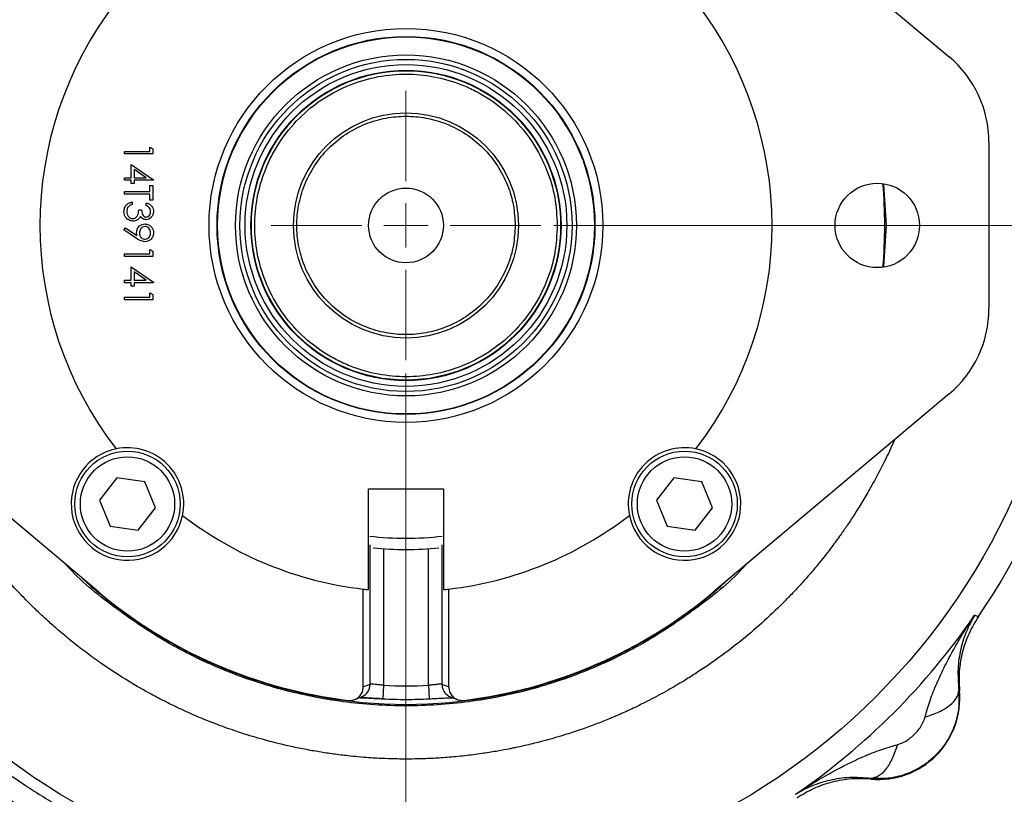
# Model space of a CAD drawing. Header units: inches. Extents: x 0.6 to 16.3, y 0.2 to 11.5.
# Tile 13 of 15: x 11.8 to 14.7, y 5.9 to 8.2. Entities that reach past the tile are written whole.
import ezdxf

# ---------------------------------------------------------------- set-up
doc = ezdxf.new("R2010")
doc.units = ezdxf.units.IN
doc.header["$MEASUREMENT"] = 0
doc.styles.add('SLDTEXTSTYLE0', font='TXT', dxfattribs={"width": 0.75})
doc.dimstyles.new('SLDDIMSTYLE0', dxfattribs={"dimtxt": 0.137795, "dimasz": 0.14, "dimexe": 0, "dimexo": 0.0625, "dimgap": 0.034449, "dimtad": 0, "dimtih": 1, "dimtoh": 1, "dimdec": 1, "dimlfac": 1.5, "dimrnd": 1e-09, "dimzin": 12, "dimdsep": 46, "dimtxsty": 'SLDTEXTSTYLE0', "dimblk1": 'CLOSED', "dimblk2": 'CLOSED', "dimsah": 1, "dimcen": 0.09, "dimadec": 0, "dimazin": 3, "dimtfac": 1, "dimtofl": 0, "dimtmove": 0, "dimatfit": 3, "dimldrblk": 'CLOSED', "dimfxl": 0, "dimfrac": 2, "dimtolj": 1, "dimtzin": 12, "dimarcsym": 0})
doc.dimstyles.new('SLDDIMSTYLE1', dxfattribs={"dimtxt": 0.137795, "dimasz": 0.14, "dimexe": 0, "dimexo": 0.0625, "dimgap": 0.034449, "dimtad": 0, "dimdec": 1, "dimlfac": 1.5, "dimrnd": 1e-09, "dimzin": 12, "dimdsep": 46, "dimtxsty": 'SLDTEXTSTYLE0', "dimblk1": 'CLOSED', "dimblk2": 'CLOSED', "dimsah": 1, "dimcen": 0.09, "dimadec": 0, "dimazin": 3, "dimtfac": 1, "dimtdec": 1, "dimtofl": 0, "dimtmove": 0, "dimatfit": 3, "dimldrblk": 'CLOSED', "dimfxl": 0, "dimfrac": 2, "dimtolj": 1, "dimtzin": 12, "dimarcsym": 0})
doc.dimstyles.new('SLDDIMSTYLE2', dxfattribs={"dimtxt": 0.137795, "dimasz": 0.14, "dimexe": 0, "dimexo": 0.0625, "dimgap": 0.034449, "dimtad": 0, "dimdec": 1, "dimlfac": 1.5, "dimrnd": 1e-09, "dimzin": 12, "dimdsep": 46, "dimtxsty": 'SLDTEXTSTYLE0', "dimblk1": 'CLOSED', "dimblk2": 'CLOSED', "dimsah": 1, "dimcen": 0.09, "dimadec": 0, "dimazin": 3, "dimtfac": 1, "dimtdec": 1, "dimtmove": 0, "dimatfit": 0, "dimldrblk": 'CLOSED', "dimfxl": 0, "dimfrac": 2, "dimtolj": 1, "dimtzin": 12, "dimarcsym": 0})

# ---------------------------------------------------------------- blocks, each defined once
blk = doc.blocks.new('_Closed')
at = {"color": 0, "linetype": 'ByBlock', "lineweight": -2}
for p, q in [((-1, 0.166667), (0, 0)), ((-1, 0.166667), (-1, -0.166667)), ((0, 0), (-1, -0.166667)), ((0, 0), (-1, 0))]:
    blk.add_line(p, q, dxfattribs=at)
blk = doc.blocks.new('_D')
at = {"color": 7, "linetype": 'Continuous', "lineweight": 0}
for p, q in [((13.6021, 9.6655), (15.8555, 9.6655)), ((15.8161, 9.6655), (15.8161, 9.0237)), ((15.6634, 8.9957), (15.6214, 8.9957)), ((15.6214, 8.9957), (15.6214, 8.7769)), ((15.9689, 8.9957), (16.0109, 8.9957)), ((16.0109, 8.9957), (16.0109, 8.7769)), ((15.6214, 8.7769), (15.6634, 8.7769)), ((16.0109, 8.7769), (15.9689, 8.7769)), ((15.8161, 4.7957), (15.8161, 8.5708)), ((14.1836, 4.7957), (15.8555, 4.7957))]:
    blk.add_line(p, q, dxfattribs=at)
at = {"color": 7, "linetype": 'Continuous', "lineweight": 18, "xscale": 0.14, "yscale": 0.14}
for p, rotation in [((15.8161, 9.6655), 90.0000000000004), ((15.8161, 4.7957), 270.0000000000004)]:
    blk.add_blockref('_Closed', p, dxfattribs=dict(at, rotation=rotation))
at = {"color": 7, "linetype": 'Continuous', "lineweight": 18, "char_height": 0.1378, "attachment_point": 1, "style": 'SLDTEXTSTYLE0'}
for s, insert in [('186', (15.6634, 8.9546)), ('7.3', (15.6889, 8.7484))]:
    blk.add_mtext(s, dxfattribs=dict(at, insert=insert))
blk = doc.blocks.new('_D_1')
at = {"color": 7, "linetype": 'Continuous', "lineweight": 0}
for p, q in [((14.9915, 6.8758), (14.9915, 3.4772)), ((12.1048, 5.0519), (12.1048, 3.4772)), ((12.5698, 3.7151), (12.5278, 3.7151)), ((12.5278, 3.7151), (12.5278, 3.4963)), ((12.8752, 3.7151), (12.9172, 3.7151)), ((12.9172, 3.7151), (12.9172, 3.4963)), ((12.1048, 3.5166), (12.407, 3.5166)), ((14.9915, 3.5166), (13.038, 3.5166)), ((12.5278, 3.4963), (12.5698, 3.4963)), ((12.9172, 3.4963), (12.8752, 3.4963))]:
    blk.add_line(p, q, dxfattribs=at)
at = {"color": 7, "linetype": 'Continuous', "lineweight": 18, "xscale": 0.14, "yscale": 0.14, "rotation": 180.0000000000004}
blk.add_blockref('_Closed', (12.1048, 3.5166), dxfattribs=at)
at = {"color": 7, "linetype": 'Continuous', "lineweight": 18, "xscale": 0.14, "yscale": 0.14}
blk.add_blockref('_Closed', (14.9915, 3.5166), dxfattribs=at)
at = {"color": 7, "linetype": 'Continuous', "lineweight": 18, "char_height": 0.1378, "attachment_point": 1, "style": 'SLDTEXTSTYLE0'}
for s, insert in [('110', (12.5698, 3.6739)), ('4.3', (12.5952, 3.4678))]:
    blk.add_mtext(s, dxfattribs=dict(at, insert=insert))
blk = doc.blocks.new('_D_2')
at = {"color": 7, "linetype": 'Continuous', "lineweight": 0}
for p, q in [((12.9381, 7.1738), (12.9381, 4.3991)), ((12.1048, 5.0519), (12.1048, 4.3991)), ((12.4128, 4.637), (12.3709, 4.637)), ((12.3709, 4.637), (12.3709, 4.4182)), ((12.6165, 4.637), (12.6585, 4.637)), ((12.6585, 4.637), (12.6585, 4.4182)), ((12.1048, 4.4385), (11.8548, 4.4385)), ((12.9381, 4.4385), (13.1881, 4.4385)), ((12.3709, 4.4182), (12.4128, 4.4182)), ((12.6585, 4.4182), (12.6165, 4.4182))]:
    blk.add_line(p, q, dxfattribs=at)
at = {"color": 7, "linetype": 'Continuous', "lineweight": 18, "xscale": 0.14, "yscale": 0.14}
blk.add_blockref('_Closed', (12.1048, 4.4385, -0.857), dxfattribs=at)
at = {"color": 7, "linetype": 'Continuous', "lineweight": 18, "xscale": 0.14, "yscale": 0.14, "rotation": 180.0000000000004}
blk.add_blockref('_Closed', (12.9381, 4.4385, -0.857), dxfattribs=at)
at = {"color": 7, "linetype": 'Continuous', "lineweight": 18, "char_height": 0.1378, "attachment_point": 1, "style": 'SLDTEXTSTYLE0'}
for s, insert in [('32', (12.4128, 4.5958)), ('1.3', (12.3874, 4.3897))]:
    blk.add_mtext(s, dxfattribs=dict(at, insert=insert))
blk = doc.blocks.new('_D_3')
at = {"color": 7, "linetype": 'Continuous', "lineweight": 0}
for p, q in [((9.9519, 6.0011), (9.9519, 3.4772)), ((12.1048, 5.0519), (12.1048, 3.4772)), ((11.1695, 3.7151), (11.1275, 3.7151)), ((11.1275, 3.7151), (11.1275, 3.4963)), ((11.3731, 3.7151), (11.4151, 3.7151)), ((11.4151, 3.7151), (11.4151, 3.4963)), ((9.9519, 3.5166), (11.0067, 3.5166)), ((12.1048, 3.5166), (11.5359, 3.5166)), ((11.1275, 3.4963), (11.1695, 3.4963)), ((11.4151, 3.4963), (11.3731, 3.4963))]:
    blk.add_line(p, q, dxfattribs=at)
at = {"color": 7, "linetype": 'Continuous', "lineweight": 18, "xscale": 0.14, "yscale": 0.14, "rotation": 180.0000000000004}
blk.add_blockref('_Closed', (9.9519, 3.5166, -0.857), dxfattribs=at)
at = {"color": 7, "linetype": 'Continuous', "lineweight": 18, "xscale": 0.14, "yscale": 0.14}
blk.add_blockref('_Closed', (12.1048, 3.5166, -0.857), dxfattribs=at)
at = {"color": 7, "linetype": 'Continuous', "lineweight": 18, "char_height": 0.1378, "attachment_point": 1, "style": 'SLDTEXTSTYLE0'}
for s, insert in [('82', (11.1695, 3.6739)), ('3.2', (11.144, 3.4678))]:
    blk.add_mtext(s, dxfattribs=dict(at, insert=insert))
blk = doc.blocks.new('_D_6')
at = {"color": 7, "linetype": 'Continuous', "lineweight": 0}
for p, q in [((13.3764, 7.6121), (15.4287, 7.6121)), ((15.3894, 7.6121), (15.3894, 6.1044)), ((15.2367, 6.0765), (15.1947, 6.0765)), ((15.1947, 6.0765), (15.1947, 5.8577)), ((15.5421, 6.0765), (15.5841, 6.0765)), ((15.5841, 6.0765), (15.5841, 5.8577)), ((15.1947, 5.8577), (15.2367, 5.8577)), ((15.5841, 5.8577), (15.5421, 5.8577)), ((15.3894, 4.7957), (15.3894, 5.6515)), ((14.1836, 4.7957), (15.4287, 4.7957))]:
    blk.add_line(p, q, dxfattribs=at)
at = {"color": 7, "linetype": 'Continuous', "lineweight": 18, "xscale": 0.14, "yscale": 0.14}
for p, rotation in [((15.3894, 7.6121, -0.857), 90.0000000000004), ((15.3894, 4.7957, -0.857), 270.0000000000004)]:
    blk.add_blockref('_Closed', p, dxfattribs=dict(at, rotation=rotation))
at = {"color": 7, "linetype": 'Continuous', "lineweight": 18, "char_height": 0.1378, "attachment_point": 1, "style": 'SLDTEXTSTYLE0'}
for s, insert in [('107', (15.2367, 6.0353)), ('4.2', (15.2621, 5.8292))]:
    blk.add_mtext(s, dxfattribs=dict(at, insert=insert))
blk = doc.blocks.new('SW_CENTERMARKSYMBOL_0')
at = {"color": 0, "linetype": 'Continuous', "lineweight": 18}
for p, q in [((0, 0.1312), (0, 0.399)), ((0, 0), (0, 0.0656)), ((-0.1312, 0), (-0.399, 0)), ((0, 0), (-0.0656, 0)), ((0, 0), (0, -0.0656)), ((0, 0), (0.0656, 0)), ((0.1312, 0), (0.399, 0)), ((0, -0.1312), (0, -0.399))]:
    blk.add_line(p, q, dxfattribs=at)

msp = doc.modelspace()

# ---------------------------------------------------------------- linework, layer by layer
at = {"color": 7, "linetype": 'Continuous', "lineweight": 25}
for p, q in [((13.8491, 8.6972), (14.5471, 8.1112)), ((14.6649, 7.8584), (14.6649, 7.3659)), ((12.1048, 7.8311), (12.1796, 7.8311)), ((12.1048, 7.8237), (12.1048, 7.8311)), ((12.1881, 7.8237), (12.1048, 7.8237)), ((12.1796, 7.8311), (12.1796, 7.844)), ((12.1796, 7.844), (12.1881, 7.8391)), ((12.1881, 7.8391), (12.1881, 7.8237)), ((12.124, 7.7927), (12.1903, 7.7472)), ((12.124, 7.7531), (12.124, 7.7927)), ((12.1326, 7.778), (12.1326, 7.7531)), ((12.1688, 7.7531), (12.1326, 7.778)), ((12.1048, 7.7457), (12.1048, 7.7531)), ((12.1048, 7.7531), (12.124, 7.7531)), ((12.124, 7.7457), (12.1048, 7.7457)), ((12.124, 7.7361), (12.124, 7.7457)), ((12.1326, 7.7361), (12.124, 7.7361)), ((12.1326, 7.7531), (12.1688, 7.7531)), ((12.1903, 7.7457), (12.1326, 7.7457)), ((12.1326, 7.7457), (12.1326, 7.7361)), ((12.1796, 7.7307), (12.1881, 7.7307)), ((12.1796, 7.7125), (12.1796, 7.7307)), ((12.1881, 7.7307), (12.1881, 7.6869)), ((12.1903, 7.7472), (12.1903, 7.7457)), ((12.1048, 7.7125), (12.1796, 7.7125)), ((12.1048, 7.7051), (12.1048, 7.7125)), ((12.1796, 7.7051), (12.1048, 7.7051)), ((12.1796, 7.6869), (12.1796, 7.7051)), ((12.1272, 7.6816), (12.1272, 7.6741)), ((12.1689, 7.6709), (12.1689, 7.6784)), ((12.1881, 7.6869), (12.1796, 7.6869)), ((12.1465, 7.6581), (12.155, 7.6581)), ((12.1027, 7.5993), (12.1068, 7.6053)), ((12.1402, 7.5736), (12.1027, 7.5993)), ((12.1068, 7.6053), (12.1407, 7.5821)), ((12.1048, 7.5277), (12.1796, 7.5277)), ((12.1048, 7.5202), (12.1048, 7.5277)), ((12.1796, 7.5405), (12.1881, 7.5356)), ((12.1796, 7.5277), (12.1796, 7.5405)), ((12.1881, 7.5356), (12.1881, 7.5202)), ((12.1881, 7.5202), (12.1048, 7.5202)), ((12.124, 7.4497), (12.124, 7.4893)), ((12.124, 7.4893), (12.1903, 7.4438)), ((12.1688, 7.4497), (12.1326, 7.4746)), ((12.1326, 7.4746), (12.1326, 7.4497)), ((12.1048, 7.4423), (12.1048, 7.4497)), ((12.1048, 7.4497), (12.124, 7.4497)), ((12.124, 7.4423), (12.1048, 7.4423)), ((12.124, 7.4326), (12.124, 7.4423)), ((12.1326, 7.4497), (12.1688, 7.4497)), ((12.1903, 7.4423), (12.1326, 7.4423)), ((12.1326, 7.4423), (12.1326, 7.4326)), ((12.1903, 7.4438), (12.1903, 7.4423)), ((12.1326, 7.4326), (12.124, 7.4326)), ((12.1796, 7.3995), (12.1796, 7.4123)), ((12.1796, 7.4123), (12.1881, 7.4074)), ((12.1048, 7.3995), (12.1796, 7.3995)), ((12.1048, 7.392), (12.1048, 7.3995)), ((12.1881, 7.392), (12.1048, 7.392)), ((12.1881, 7.4074), (12.1881, 7.392)), ((12.0271, 6.527), (11.3292, 7.113)), ((14.5471, 7.113), (13.8491, 6.527)), ((12.0818, 6.8644), (12.0306, 6.7986)), ((12.1643, 6.8529), (12.0818, 6.8644)), ((13.7317, 6.8644), (13.6805, 6.7986)), ((13.8143, 6.8529), (13.7317, 6.8644)), ((12.1957, 6.7757), (12.1643, 6.8529)), ((12.8269, 6.5337), (12.8269, 6.8321)), ((12.8269, 6.8321), (13.0493, 6.8321)), ((13.0493, 6.8321), (13.0493, 6.5337)), ((13.8456, 6.7757), (13.8143, 6.8529)), ((12.0306, 6.7986), (12.062, 6.7214)), ((13.6805, 6.7986), (13.7119, 6.7214)), ((12.1445, 6.71), (12.1957, 6.7757)), ((13.7945, 6.71), (13.8456, 6.7757)), ((12.062, 6.7214), (12.1445, 6.71)), ((13.7119, 6.7214), (13.7945, 6.71)), ((12.8115, 6.2456), (12.8115, 6.5354)), ((13.0648, 6.2456), (13.0648, 6.5354)), ((14.6226, 6.458), (14.6282, 6.4563)), ((14.6282, 6.4563), (14.6341, 6.4545)), ((12.8714, 6.2504), (12.8695, 6.2105)), ((13.0048, 6.2504), (13.0068, 6.2105)), ((14.5754, 6.2354), (14.5776, 6.2353)), ((14.315, 5.9727), (14.3149, 5.9748))]:
    msp.add_line(p, q, dxfattribs=at)
at = {"color": 8, "linetype": 'Continuous', "lineweight": 25}
for p, q in [((14.3527, 7.7332), (14.3606, 7.6121)), ((14.3606, 7.6121), (14.3527, 7.4909)), ((12.8316, 6.2534), (12.8316, 6.6666)), ((12.8714, 6.6548), (12.8714, 6.2504)), ((13.0048, 6.2504), (13.0048, 6.6548)), ((13.0447, 6.6666), (13.0447, 6.2534))]:
    msp.add_line(p, q, dxfattribs=at)
at = {"color": 7, "linetype": 'Continuous', "lineweight": 25, "flags": 128}
msp.add_lwpolyline([(13.0597, 6.2221), (13.0646, 6.2187), (13.0698, 6.2162)], dxfattribs=at)
at = {"color": 7, "linetype": 'Continuous', "lineweight": 25}
for centre, radius in [((12.9381, 7.6121), 1.9709), ((12.9381, 7.6121), 0.5833), ((12.9381, 7.6121), 0.5597), ((12.9381, 7.6121), 0.5583), ((12.9381, 7.6121), 0.5049), ((12.9381, 7.6121), 0.4918), ((12.9381, 7.6121), 0.4765), ((12.9381, 7.6121), 0.4593), ((12.9381, 7.6121), 0.4592), ((12.9381, 7.6121), 0.458), ((12.9381, 7.6121), 0.3333), ((14.3341, 7.6121), 0.125), ((12.9381, 7.6121), 0.1107), ((12.1132, 6.7872), 0.1563), ((13.7631, 6.7872), 0.1563), ((12.1132, 6.7872), 0.1397), ((13.7631, 6.7872), 0.1397)]:
    msp.add_circle(centre, radius, dxfattribs=at)
for centre, radius, start, end in [((12.9381, 7.6121), 2.0533, 325.6839, 34.3161), ((12.9381, 7.6121), 1.0842, 142.3827, 217.6173), ((12.9381, 7.6121), 1.0842, 322.3827, 37.6173), ((14.3348, 7.8584), 0.3301, 0, 49.9841), ((12.9381, 7.6121), 1.4181, 354.9885, 5.0115), ((14.3348, 7.3659), 0.3301, 310.0159, 0), ((12.1132, 6.7872), 0.1667, 101.7066, 348.2934), ((12.1132, 6.7872), 0.1667, 348.2934, 101.7066), ((13.7631, 6.7872), 0.1667, 78.2934, 191.7066), ((13.7631, 6.7872), 0.1667, 191.7066, 78.2934), ((12.9381, 7.6121), 1.0842, 232.3827, 263.2906), ((12.9381, 7.6121), 1.0842, 276.7094, 307.6173), ((12.9381, 7.6121), 0.9597, 264.1605, 275.8395), ((12.9381, 7.6121), 1.4181, 227.5194, 312.4806), ((12.9381, 7.6121), 1.0842, 263.2906, 264.1124), ((12.9381, 7.6121), 1.0842, 275.8876, 276.7094), ((12.9381, 7.6121), 1.4168, 229.9841, 263.0345), ((12.9381, 7.6121), 1.4168, 276.9655, 310.0159), ((12.9381, 7.6121), 2.0419, 304.4163, 325.5837), ((12.9381, 7.6121), 1.3634, 267.1965, 272.8035), ((14.3377, 6.2125), 0.2409, 264.5811, 5.4189), ((12.9381, 7.6121), 1.4034, 267.1965, 270), ((12.9381, 7.6121), 1.4034, 270, 272.8035)]:
    msp.add_arc(centre, radius, start, end, dxfattribs=at)
at = {"color": 8, "linetype": 'Continuous', "lineweight": 25}
for centre, radius, start, end in [((12.9381, 7.6121), 0.9263, 263.3336, 276.6664), ((12.7918, 6.2532), 0.0398, 291.5753, 0.2561), ((13.0845, 6.2533), 0.0399, 179.7685, 231.4488)]:
    msp.add_arc(centre, radius, start, end, dxfattribs=at)
at = {"color": 7, "linetype": 'Continuous', "lineweight": 25}
for centre, start_param, end_param in [((12.1184, 7.6121), 5.1265, 5.139306), ((13.7579, 7.6121), 4.285472, 4.298278)]:
    msp.add_ellipse(centre, major_axis=(1.7225, 0), ratio=0.866575, start_param=start_param, end_param=end_param, dxfattribs=at)
for points, knots in [([(13.3861, 7.6121), (13.3847, 7.6394), (13.3817, 7.6957), (13.3568, 7.7792), (13.3154, 7.8595), (13.2572, 7.9312), (13.1973, 7.9798), (13.1446, 8.0106), (13.0907, 8.0351), (13.0217, 8.055), (12.9381, 8.0626), (12.8545, 8.055), (12.771, 8.031), (12.6907, 7.9894), (12.6191, 7.9312), (12.5704, 7.8712), (12.5397, 7.8186), (12.5151, 7.7647), (12.4953, 7.6957), (12.4876, 7.6121), (12.4953, 7.5285), (12.5193, 7.445), (12.5609, 7.3647), (12.6191, 7.2931), (12.679, 7.2444), (12.7317, 7.2137), (12.7855, 7.1891), (12.8545, 7.1693), (12.9381, 7.1616), (13.0217, 7.1693), (13.1052, 7.1933), (13.1855, 7.2349), (13.2572, 7.2931), (13.3058, 7.353), (13.3366, 7.4057), (13.361, 7.4595), (13.3817, 7.5285), (13.3847, 7.5848), (13.3861, 7.6121)], [0, 0, 0, 0, 0.029124, 0.059993, 0.092145, 0.124979, 0.157814, 0.173908, 0.190007, 0.220876, 0.25, 0.279124, 0.309993, 0.342145, 0.374979, 0.407814, 0.423908, 0.440007, 0.470876, 0.5, 0.529124, 0.559993, 0.592145, 0.624979, 0.657814, 0.673908, 0.690007, 0.720876, 0.75, 0.779124, 0.809993, 0.842145, 0.874979, 0.907814, 0.923908, 0.940007, 0.970876, 1, 1, 1, 1]), ([(13.2615, 7.6121), (13.2604, 7.6318), (13.2583, 7.6725), (13.2403, 7.7327), (13.2104, 7.7907), (13.1684, 7.8424), (13.1167, 7.8844), (13.0587, 7.9144), (12.9985, 7.9317), (12.9381, 7.9373), (12.8778, 7.9317), (12.8175, 7.9144), (12.7596, 7.8844), (12.7079, 7.8424), (12.6659, 7.7907), (12.6358, 7.7327), (12.6185, 7.6725), (12.613, 7.6121), (12.6185, 7.5518), (12.6358, 7.4915), (12.6659, 7.4336), (12.7079, 7.3819), (12.7596, 7.3399), (12.8175, 7.3098), (12.8778, 7.2925), (12.9381, 7.287), (12.9985, 7.2925), (13.0587, 7.3098), (13.1167, 7.3399), (13.1684, 7.3819), (13.2104, 7.4336), (13.2403, 7.4915), (13.2583, 7.5518), (13.2604, 7.5924), (13.2615, 7.6121)], [0, 0, 0, 0, 0.029129, 0.060003, 0.09216, 0.125, 0.15784, 0.189997, 0.220871, 0.25, 0.279129, 0.310003, 0.34216, 0.375, 0.40784, 0.439997, 0.470871, 0.5, 0.529129, 0.560003, 0.59216, 0.625, 0.65784, 0.689997, 0.720871, 0.75, 0.779129, 0.810003, 0.84216, 0.875, 0.90784, 0.939997, 0.970871, 1, 1, 1, 1]), ([(12.1027, 7.6538), (12.103, 7.6576), (12.1037, 7.6652), (12.1101, 7.6743), (12.1185, 7.6795), (12.1243, 7.6809), (12.1272, 7.6816)], [0, 0, 0, 0, 0.2798859, 0.5589785, 0.7792629, 1, 1, 1, 1]), ([(12.1272, 7.6741), (12.1248, 7.6733), (12.1205, 7.672), (12.1172, 7.6689), (12.1157, 7.6676)], [0, 0, 0, 0, 0.5606944, 1, 1, 1, 1]), ([(12.1689, 7.6784), (12.1721, 7.6774), (12.1785, 7.6755), (12.1856, 7.6691), (12.1897, 7.6614), (12.1901, 7.6562), (12.1903, 7.6536)], [0, 0, 0, 0, 0.280288, 0.55968, 0.779747, 1, 1, 1, 1]), ([(12.1817, 7.6535), (12.1815, 7.6556), (12.1812, 7.6599), (12.177, 7.6668), (12.172, 7.6693), (12.1689, 7.6709)], [0, 0, 0, 0, 0.280636, 0.560364, 1, 1, 1, 1]), ([(12.1296, 7.6249), (12.1255, 7.6255), (12.1173, 7.6267), (12.1083, 7.6346), (12.1034, 7.6441), (12.1029, 7.6505), (12.1027, 7.6538)], [0, 0, 0, 0, 0.279304, 0.558838, 0.779277, 1, 1, 1, 1]), ([(12.1157, 7.6676), (12.1142, 7.6652), (12.1115, 7.6609), (12.1113, 7.6559), (12.1112, 7.6536)], [0, 0, 0, 0, 0.558748, 1, 1, 1, 1]), ([(12.1112, 7.6536), (12.1114, 7.6507), (12.1118, 7.645), (12.1161, 7.638), (12.122, 7.6333), (12.1266, 7.6327), (12.1288, 7.6324)], [0, 0, 0, 0, 0.280599, 0.560151, 0.780303, 1, 1, 1, 1]), ([(12.1288, 7.6324), (12.1303, 7.6325), (12.1332, 7.6328), (12.1384, 7.6354), (12.1456, 7.6431), (12.1461, 7.6521), (12.1465, 7.6581)], [0, 0, 0, 0, 0.125587, 0.251191, 0.500605, 1, 1, 1, 1]), ([(12.155, 7.6581), (12.1554, 7.6534), (12.1561, 7.6463), (12.161, 7.6394), (12.1651, 7.637), (12.1675, 7.6368), (12.1686, 7.6367)], [0, 0, 0, 0, 0.499418, 0.749016, 0.874544, 1, 1, 1, 1]), ([(12.1903, 7.6536), (12.1899, 7.6502), (12.1892, 7.6434), (12.1838, 7.6354), (12.1766, 7.6302), (12.1713, 7.6296), (12.1686, 7.6292)], [0, 0, 0, 0, 0.280085, 0.559868, 0.780099, 1, 1, 1, 1]), ([(12.1686, 7.6367), (12.1708, 7.6371), (12.1752, 7.638), (12.1806, 7.6443), (12.1813, 7.65), (12.1817, 7.6535)], [0, 0, 0, 0, 0.278859, 0.560074, 1, 1, 1, 1]), ([(12.1444, 7.6299), (12.1418, 7.6283), (12.1372, 7.6255), (12.1319, 7.6251), (12.1296, 7.6249)], [0, 0, 0, 0, 0.559419, 1, 1, 1, 1]), ([(12.1401, 7.5909), (12.1405, 7.5946), (12.1412, 7.602), (12.1478, 7.6104), (12.156, 7.6156), (12.1618, 7.6161), (12.1647, 7.6164)], [0, 0, 0, 0, 0.279814, 0.559489, 0.779635, 1, 1, 1, 1]), ([(12.1515, 7.6389), (12.1505, 7.637), (12.1486, 7.6335), (12.1457, 7.631), (12.1444, 7.6299)], [0, 0, 0, 0, 0.559795, 1, 1, 1, 1]), ([(12.1686, 7.6292), (12.1667, 7.6294), (12.1628, 7.6296), (12.1564, 7.6326), (12.1534, 7.6366), (12.1515, 7.6389)], [0, 0, 0, 0, 0.280508, 0.560792, 1, 1, 1, 1]), ([(12.1647, 7.6164), (12.1686, 7.6159), (12.1763, 7.615), (12.1846, 7.6077), (12.1894, 7.5989), (12.19, 7.5929), (12.1903, 7.5899)], [0, 0, 0, 0, 0.279538, 0.558851, 0.779452, 1, 1, 1, 1]), ([(12.1407, 7.5821), (12.1405, 7.5837), (12.1401, 7.5866), (12.1401, 7.5896), (12.1401, 7.5909)], [0, 0, 0, 0, 0.559944, 1, 1, 1, 1]), ([(12.1652, 7.6089), (12.1625, 7.6085), (12.1572, 7.6076), (12.152, 7.6019), (12.149, 7.5957), (12.1487, 7.5916), (12.1486, 7.5895)], [0, 0, 0, 0, 0.278472, 0.558424, 0.779098, 1, 1, 1, 1]), ([(12.1486, 7.5895), (12.1488, 7.5869), (12.1492, 7.5818), (12.1535, 7.5758), (12.1591, 7.5721), (12.1631, 7.5717), (12.1652, 7.5715)], [0, 0, 0, 0, 0.280319, 0.55953, 0.779753, 1, 1, 1, 1]), ([(12.1903, 7.5899), (12.1898, 7.5861), (12.1889, 7.5785), (12.1821, 7.5699), (12.1736, 7.5649), (12.1676, 7.5643), (12.1647, 7.564)], [0, 0, 0, 0, 0.27973, 0.559163, 0.779612, 1, 1, 1, 1]), ([(12.1817, 7.5903), (12.1815, 7.5929), (12.181, 7.598), (12.1768, 7.6042), (12.1713, 7.6082), (12.1672, 7.6087), (12.1652, 7.6089)], [0, 0, 0, 0, 0.280092, 0.560011, 0.780131, 1, 1, 1, 1]), ([(12.1652, 7.5715), (12.1678, 7.5719), (12.173, 7.5727), (12.1782, 7.5781), (12.1813, 7.5841), (12.1816, 7.5882), (12.1817, 7.5903)], [0, 0, 0, 0, 0.278722, 0.558569, 0.779171, 1, 1, 1, 1]), ([(12.1647, 7.564), (12.1597, 7.5649), (12.1509, 7.5664), (12.1435, 7.5714), (12.1402, 7.5736)], [0, 0, 0, 0, 0.55819, 1, 1, 1, 1]), ([(14.4759, 6.1567), (14.4805, 6.1731), (14.49, 6.2071), (14.5103, 6.2572), (14.5339, 6.3074), (14.5601, 6.3565), (14.5894, 6.4067), (14.6109, 6.44), (14.6226, 6.458)], [0, 0, 0, 0, 0.148634, 0.307878, 0.478548, 0.643401, 0.80656, 1, 1, 1, 1]), ([(14.6226, 6.458), (14.6139, 6.4424), (14.5967, 6.4112), (14.5804, 6.358), (14.5711, 6.301), (14.574, 6.2569), (14.5754, 6.2354)], [0, 0, 0, 0, 0.257956, 0.513515, 0.761774, 1, 1, 1, 1]), ([(14.6341, 6.4545), (14.624, 6.4381), (14.6039, 6.4052), (14.5852, 6.3502), (14.575, 6.2931), (14.5767, 6.2545), (14.5776, 6.2353)], [0, 0, 0, 0, 0.250012, 0.500009, 0.750001, 1, 1, 1, 1]), ([(12.7663, 6.2058), (12.7709, 6.2057), (12.78, 6.2055), (12.7928, 6.2109), (12.8031, 6.2199), (12.8101, 6.232), (12.811, 6.2411), (12.8115, 6.2456)], [0, 0, 0, 0, 0.1998998, 0.3997895, 0.5998555, 0.79962, 1, 1, 1, 1]), ([(12.8714, 6.2504), (12.8669, 6.2508), (12.8579, 6.2517), (12.846, 6.2531), (12.8369, 6.2539), (12.8326, 6.2539), (12.8318, 6.2535), (12.8316, 6.2534)], [0, 0, 0, 0, 0.228136, 0.456134, 0.683525, 0.909878, 1, 1, 1, 1]), ([(13.0447, 6.2534), (13.0438, 6.2536), (13.0422, 6.2541), (13.0343, 6.2535), (13.0235, 6.2523), (13.013, 6.2512), (13.0067, 6.2506), (13.0048, 6.2504)], [0, 0, 0, 0, 0.225663, 0.451338, 0.677827, 0.905494, 1, 1, 1, 1]), ([(13.0648, 6.2456), (13.0652, 6.2411), (13.0661, 6.2321), (13.073, 6.2201), (13.0832, 6.2111), (13.0961, 6.2055), (13.1053, 6.2057), (13.1099, 6.2058)], [0, 0, 0, 0, 0.198384, 0.396743, 0.595712, 0.795433, 1, 1, 1, 1]), ([(12.7855, 6.2081), (12.7872, 6.2088), (12.7942, 6.2114), (12.8011, 6.2141), (12.8064, 6.2162)], [0, 0, 0, 0, 0.24041, 1, 1, 1, 1]), ([(12.8706, 6.2104), (12.8685, 6.2105), (12.859, 6.2109), (12.8425, 6.2118), (12.823, 6.2129), (12.8103, 6.2135), (12.7957, 6.214), (12.8103, 6.2135), (12.823, 6.2129), (12.8425, 6.2118), (12.859, 6.2109), (12.8685, 6.2105), (12.8706, 6.2104)], [0, 0, 0, 0, 0.0366638, 0.165553, 0.2901233, 0.4036827, 0.5, 0.5963173, 0.7098767, 0.834447, 0.9633362, 1, 1, 1, 1]), ([(13.0068, 6.2104), (13.0128, 6.2107), (13.0263, 6.2114), (13.0459, 6.2125), (13.063, 6.2134), (13.074, 6.2138), (13.0794, 6.2139), (13.0795, 6.2138), (13.0795, 6.2138)], [0, 0, 0, 0, 0.176869, 0.396477, 0.612422, 0.798679, 0.943095, 1, 1, 1, 1]), ([(13.0698, 6.2162), (13.0716, 6.2155), (13.0786, 6.2128), (13.0855, 6.2101), (13.0907, 6.2081)], [0, 0, 0, 0, 0.252824, 1, 1, 1, 1]), ([(14.5754, 6.2354), (14.5761, 6.2183), (14.5774, 6.1838), (14.5651, 6.1325), (14.5422, 6.0842), (14.5084, 6.0419), (14.4661, 6.0081), (14.4178, 5.9852), (14.3664, 5.9728), (14.332, 5.9741), (14.3149, 5.9748)], [0, 0, 0, 0, 0.122322, 0.246322, 0.37215, 0.499945, 0.627684, 0.753512, 0.877568, 1, 1, 1, 1]), ([(14.4759, 6.1567), (14.4902, 6.1615), (14.5188, 6.1711), (14.5506, 6.191), (14.5719, 6.2131), (14.5743, 6.228), (14.5754, 6.2354)], [0, 0, 0, 0, 0.2499965, 0.4999879, 0.7499923, 1, 1, 1, 1]), ([(14.3935, 6.0744), (14.402, 6.0775), (14.4207, 6.0845), (14.4451, 6.1051), (14.4658, 6.1296), (14.4727, 6.1483), (14.4759, 6.1567)], [0, 0, 0, 0, 0.227293, 0.500056, 0.772829, 1, 1, 1, 1]), ([(11.6192, 6.0955), (11.647, 6.0733), (11.7024, 6.029), (11.8024, 5.9584), (11.9114, 5.8894), (11.99, 5.8476), (12.0293, 5.8267)], [0, 0, 0, 0, 0.2516436, 0.5022007, 0.7513992, 1, 1, 1, 1]), ([(14.0922, 5.9277), (14.1089, 5.9385), (14.1421, 5.96), (14.1922, 5.9893), (14.2428, 6.0164), (14.2931, 6.04), (14.3432, 6.0603), (14.3771, 6.0698), (14.3935, 6.0744)], [0, 0, 0, 0, 0.178546, 0.356596, 0.521452, 0.692119, 0.851365, 1, 1, 1, 1]), ([(14.3935, 6.0744), (14.3887, 6.0601), (14.3791, 6.0315), (14.3592, 5.9996), (14.3372, 5.9784), (14.3223, 5.976), (14.3149, 5.9748)], [0, 0, 0, 0, 0.2500076, 0.5000119, 0.7500034, 1, 1, 1, 1]), ([(11.6256, 6.0351), (11.6316, 6.0295), (11.6443, 6.0175), (11.6655, 5.998), (11.6883, 5.9776), (11.7126, 5.9564), (11.739, 5.9342), (11.7655, 5.9127), (11.797, 5.8879), (11.831, 5.8623), (11.8708, 5.8338), (11.9108, 5.8067), (11.9515, 5.7805), (11.9794, 5.7637), (11.993, 5.7555)], [0, 0, 0, 0, 0.062595, 0.132228, 0.208907, 0.278023, 0.352922, 0.439647, 0.500843, 0.610308, 0.707261, 0.803657, 0.904633, 1, 1, 1, 1]), ([(14.3149, 5.9748), (14.2933, 5.9762), (14.2493, 5.9792), (14.1922, 5.9698), (14.139, 5.9536), (14.1079, 5.9363), (14.0922, 5.9277)], [0, 0, 0, 0, 0.238226, 0.486486, 0.742044, 1, 1, 1, 1]), ([(14.315, 5.9727), (14.2957, 5.9735), (14.2572, 5.9753), (14.2, 5.965), (14.1451, 5.9464), (14.1122, 5.9263), (14.0957, 5.9162)], [0, 0, 0, 0, 0.249999, 0.499991, 0.749987, 1, 1, 1, 1])]:
    msp.add_open_spline(points, degree=3, knots=knots, dxfattribs=at)
at = {"color": 8, "linetype": 'Continuous', "lineweight": 25}
for points, knots in [([(14.3847, 6.9767), (14.383, 6.9727), (14.3733, 6.9502), (14.3527, 6.9072), (14.3288, 6.8615), (14.3094, 6.8271), (14.2974, 6.8065), (14.2856, 6.7869), (14.274, 6.7683), (14.2627, 6.7507), (14.2518, 6.7341), (14.2385, 6.7145), (14.2201, 6.6882), (14.1931, 6.6516), (14.1631, 6.6136), (14.1332, 6.5781), (14.107, 6.5486), (14.081, 6.5208), (14.0434, 6.4823), (13.9925, 6.4341), (13.9261, 6.378), (13.8603, 6.3282), (13.8047, 6.2905), (13.7573, 6.2608), (13.7122, 6.2343), (13.6621, 6.2073), (13.6141, 6.1836), (13.5748, 6.1658), (13.5457, 6.1534), (13.5234, 6.1443), (13.5041, 6.1368), (13.484, 6.1292), (13.4632, 6.1217), (13.4416, 6.1143), (13.4193, 6.107), (13.3841, 6.0961), (13.341, 6.084), (13.2954, 6.0729), (13.2671, 6.0667), (13.2529, 6.0638), (13.2481, 6.0628), (13.2347, 6.0602), (13.2083, 6.0552), (13.1662, 6.0484), (13.1179, 6.0421), (13.0678, 6.0371), (13.0198, 6.0339), (12.9769, 6.0323), (12.9419, 6.0319), (12.9089, 6.0322), (12.8723, 6.0332), (12.8233, 6.0359), (12.7723, 6.0405), (12.7235, 6.0466), (12.6807, 6.053), (12.6371, 6.0608), (12.5818, 6.0724), (12.5196, 6.0879), (12.4541, 6.1075), (12.393, 6.1286), (12.3356, 6.151), (12.2869, 6.1723), (12.2518, 6.1888), (12.2195, 6.2048), (12.1753, 6.2279), (12.1104, 6.2653), (12.0525, 6.303), (12.0096, 6.3335), (11.9873, 6.3501), (11.9671, 6.3656), (11.9471, 6.3814), (11.9274, 6.3975), (11.9093, 6.4128), (11.8929, 6.4271), (11.878, 6.4405), (11.8632, 6.454), (11.8486, 6.4677), (11.8342, 6.4816), (11.8206, 6.495), (11.8033, 6.5126), (11.7785, 6.5386), (11.7425, 6.5785), (11.7057, 6.6227), (11.672, 6.6664), (11.6445, 6.7045), (11.6186, 6.7426), (11.5765, 6.8084), (11.5419, 6.8706), (11.5162, 6.9229), (11.5094, 6.9372), (11.5028, 6.9513), (11.4963, 6.9653), (11.4924, 6.9747), (11.4915, 6.9767)], [0, 0, 0, 0, 0.003624, 0.02006, 0.039107, 0.045917, 0.052452, 0.058713, 0.064701, 0.070414, 0.075853, 0.081018, 0.089821, 0.102261, 0.118339, 0.129529, 0.140322, 0.150719, 0.16072, 0.184482, 0.208243, 0.232004, 0.252187, 0.263346, 0.277899, 0.295098, 0.310019, 0.321816, 0.330489, 0.335965, 0.341633, 0.347491, 0.353539, 0.359779, 0.366208, 0.372829, 0.390066, 0.402896, 0.411317, 0.413874, 0.414739, 0.415329, 0.425091, 0.436777, 0.450386, 0.464987, 0.478107, 0.489855, 0.500231, 0.506851, 0.516871, 0.530293, 0.547115, 0.558926, 0.570574, 0.582684, 0.595259, 0.616955, 0.635231, 0.65135, 0.669978, 0.685783, 0.694984, 0.701758, 0.71539, 0.735879, 0.763223, 0.772072, 0.77904, 0.786008, 0.792976, 0.799944, 0.806912, 0.812387, 0.817862, 0.823336, 0.828811, 0.834286, 0.839761, 0.844494, 0.854514, 0.869269, 0.888557, 0.901711, 0.914562, 0.927107, 0.93948, 0.978698, 0.985361, 0.987352, 0.991628, 0.998191, 1, 1, 1, 1]), ([(13.9453, 6.6078), (13.9449, 6.6073), (13.9036, 6.5601), (13.8052, 6.4816), (13.6518, 6.3764), (13.4839, 6.2942), (13.3074, 6.2342), (13.1243, 6.1978), (12.9381, 6.1856), (12.7519, 6.1978), (12.5689, 6.2342), (12.3923, 6.2942), (12.2245, 6.3764), (12.0711, 6.4816), (11.9727, 6.5601), (11.9314, 6.6073), (11.9309, 6.6078)], [0, 0, 0, 0, 0.000912, 0.084093, 0.167275, 0.250456, 0.333637, 0.416819, 0.5, 0.583181, 0.666363, 0.749544, 0.832725, 0.915907, 0.999088, 1, 1, 1, 1])]:
    msp.add_open_spline(points, degree=3, knots=knots, dxfattribs=at)

# ---------------------------------------------------------------- block references
at = {"color": 7, "linetype": 'Continuous', "lineweight": 0}
msp.add_blockref('SW_CENTERMARKSYMBOL_0', (12.9381, 7.6121), dxfattribs=at)

# ---------------------------------------------------------------- dimensions: what is measured, and where the dimension line sits
at = {"color": 7, "linetype": 'Continuous', "lineweight": 18}
for base, p1, picture, middle in [((15.8161, 4.7957), (13.5627, 9.6655), '_D', (15.8161, 8.7972)), ((15.3894, 4.7957), (13.3371, 7.6121), '_D_6', (15.3894, 5.878))]:
    dim = msp.add_linear_dim(base=base, p1=p1, p2=(14.1443, 4.7957), angle=90, dimstyle='SLDDIMSTYLE0', dxfattribs=at)
    dim.commit()
    dim.dimension.update_dxf_attribs({"geometry": picture, "text_midpoint": middle, "dimtype": 160})
for base, p1, dimstyle, picture, middle in [((12.1048, 4.4385), (12.9381, 7.2132), 'SLDDIMSTYLE2', '_D_2', (12.5147, 4.4385)), ((12.1048, 3.5166), (14.9915, 6.9152), 'SLDDIMSTYLE1', '_D_1', (12.7225, 3.5166)), ((12.1048, 3.5166), (9.9519, 6.0404), 'SLDDIMSTYLE1', '_D_3', (11.2713, 3.5166))]:
    dim = msp.add_linear_dim(base=base, p1=p1, p2=(12.1048, 5.0913), dimstyle=dimstyle, dxfattribs=at)
    dim.commit()
    dim.dimension.update_dxf_attribs({"geometry": picture, "text_midpoint": middle, "dimtype": 160})

doc.saveas('drawing.dxf')
